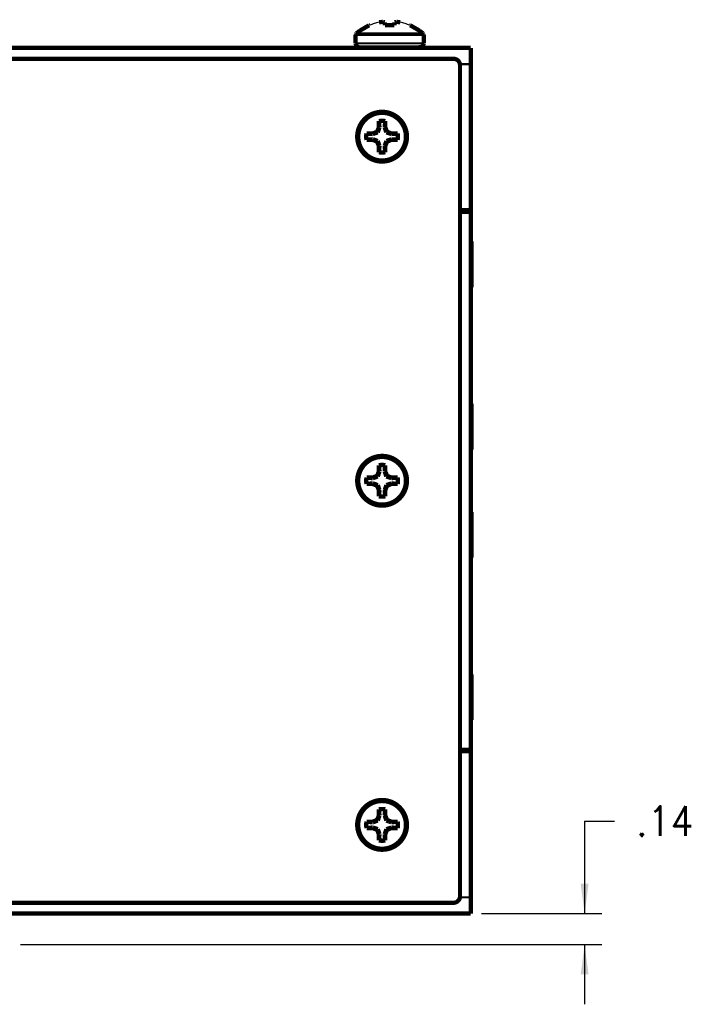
# Model space of a CAD drawing. Header units: millimetres. Extents: x 618 to 1482, y 17 to 575.
# Tile 94 of 96: x 1213 to 1292, y 270 to 386. Entities that reach past the tile are written whole.
import ezdxf

# ---------------------------------------------------------------- set-up
doc = ezdxf.new("R2010")
doc.units = ezdxf.units.MM
doc.layers.add('1', color=7, linetype='Continuous')
doc.styles.add('CONVERTER_11', font='txt.shx', dxfattribs={"width": 0.9})
doc.dimstyles.new('ME10_DIM_18', dxfattribs={"dimtxt": 3.5, "dimasz": 3.5, "dimexe": 2.03, "dimexo": 1.27, "dimgap": 2.54, "dimtad": 0, "dimtih": 1, "dimtoh": 1, "dimlfac": 0.03937007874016, "dimzin": 4, "dimdsep": 46, "dimtxsty": 'CONVERTER_11', "dimsah": 1, "dimcen": 0.09, "dimclrd": 140, "dimclre": 140, "dimclrt": 4, "dimadec": 0, "dimazin": 0, "dimtfac": 1, "dimtdec": 4, "dimtix": 1, "dimtofl": 0, "dimtmove": 1, "dimatfit": 0, "dimfxl": 1, "dimtolj": 1, "dimtzin": 0, "dimarcsym": 0})

# ---------------------------------------------------------------- blocks, each defined once
blk = doc.blocks.new('screw_m3x5_flthd-phil_3', base_point=(1252.470000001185, 288.0452312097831))
at = {"color": 7, "linetype": 'Continuous', "const_width": 0.5}
blk.add_lwpolyline([(1252.720000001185, 291.0952312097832, 1), (1258.320000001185, 291.0952312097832, 1)], format="xyb", close=True, dxfattribs=at)
for points in [[(1255.146666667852, 292.196374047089), (1254.93349619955, 291.6817350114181)], [(1255.215864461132, 292.1826097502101), (1255.122003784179, 291.903920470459)], [(1255.153045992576, 292.9055432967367), (1255.146666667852, 292.9241835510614)], [(1255.146666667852, 292.9241835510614), (1255.146666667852, 292.196374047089)], [(1255.215864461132, 292.1826097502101), (1255.146666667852, 292.196374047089)], [(1255.153045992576, 292.9055432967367), (1255.215864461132, 292.1826097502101)], [(1255.886954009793, 292.9055432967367), (1255.824135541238, 292.1826097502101)], [(1255.824135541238, 292.1826097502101), (1255.893333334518, 292.196374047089)], [(1255.824135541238, 292.1826097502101), (1255.918009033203, 291.903920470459)], [(1255.886954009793, 292.9055432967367), (1255.893333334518, 292.9241835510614)], [(1255.893333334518, 292.196374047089), (1255.893333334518, 292.9241835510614)], [(1256.106503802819, 291.6817350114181), (1255.893333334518, 292.196374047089)], [(1253.709687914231, 291.4621852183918), (1253.691047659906, 291.4685645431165)], [(1254.418857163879, 291.4685645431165), (1253.691047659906, 291.4685645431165)], [(1254.432621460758, 291.3993667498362), (1253.709687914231, 291.4621852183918)], [(1254.93349619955, 291.6817350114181), (1254.418857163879, 291.4685645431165)], [(1254.432621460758, 291.3993667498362), (1254.418857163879, 291.4685645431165)], [(1254.711313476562, 291.493233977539), (1254.432621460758, 291.3993667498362)], [(1255.014162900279, 291.6010683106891), (1254.711313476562, 291.493233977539)], [(1255.014162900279, 291.6010683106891), (1254.93349619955, 291.6817350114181)], [(1255.122003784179, 291.903920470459), (1255.014162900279, 291.6010683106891)], [(1255.918009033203, 291.903920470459), (1256.02583710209, 291.6010683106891)], [(1256.02583710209, 291.6010683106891), (1256.106503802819, 291.6817350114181)], [(1256.02583710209, 291.6010683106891), (1256.328684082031, 291.493233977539)], [(1256.62114283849, 291.4685645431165), (1256.106503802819, 291.6817350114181)], [(1256.328684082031, 291.493233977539), (1256.607378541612, 291.3993667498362)], [(1256.607378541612, 291.3993667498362), (1256.62114283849, 291.4685645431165)], [(1256.607378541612, 291.3993667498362), (1257.330312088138, 291.4621852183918)], [(1257.348952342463, 291.4685645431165), (1256.62114283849, 291.4685645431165)], [(1257.330312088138, 291.4621852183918), (1257.348952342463, 291.4685645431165)], [(1253.709687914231, 290.7282772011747), (1253.691047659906, 290.7218978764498)], [(1253.691047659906, 290.7218978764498), (1254.418857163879, 290.7218978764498)], [(1253.709687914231, 290.7282772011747), (1254.432621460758, 290.7910956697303)], [(1254.432621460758, 290.7910956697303), (1254.418857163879, 290.7218978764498)], [(1254.418857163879, 290.7218978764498), (1254.93349619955, 290.5087274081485)], [(1254.432621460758, 290.7910956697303), (1254.711313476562, 290.6972287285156)], [(1254.711313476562, 290.6972287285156), (1255.014162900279, 290.5893941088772)], [(1255.014162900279, 290.5893941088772), (1254.93349619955, 290.5087274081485)], [(1254.93349619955, 290.5087274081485), (1255.146666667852, 289.9940883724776)], [(1255.014162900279, 290.5893941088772), (1255.122003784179, 290.2865422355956)], [(1255.122003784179, 290.2865422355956), (1255.215864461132, 290.0078526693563)], [(1255.215864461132, 290.0078526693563), (1255.146666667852, 289.9940883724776)], [(1255.146666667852, 289.9940883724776), (1255.146666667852, 289.2662788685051)], [(1255.215864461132, 290.0078526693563), (1255.153045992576, 289.2849191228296)], [(1255.824135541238, 290.0078526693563), (1255.918009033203, 290.2865422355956)], [(1255.824135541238, 290.0078526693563), (1255.893333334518, 289.9940883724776)], [(1255.886954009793, 289.2849191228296), (1255.824135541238, 290.0078526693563)], [(1255.893333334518, 289.9940883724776), (1256.106503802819, 290.5087274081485)], [(1255.893333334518, 289.2662788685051), (1255.893333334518, 289.9940883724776)], [(1255.918009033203, 290.2865422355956), (1256.02583710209, 290.5893941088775)], [(1256.02583710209, 290.5893941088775), (1256.328684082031, 290.6972287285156)], [(1256.02583710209, 290.5893941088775), (1256.106503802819, 290.5087274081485)], [(1256.106503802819, 290.5087274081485), (1256.62114283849, 290.7218978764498)], [(1256.328684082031, 290.6972287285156), (1256.607378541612, 290.7910956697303)], [(1256.607378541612, 290.7910956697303), (1256.62114283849, 290.7218978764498)], [(1256.607378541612, 290.7910956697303), (1257.330312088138, 290.7282772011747)], [(1256.62114283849, 290.7218978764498), (1257.348952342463, 290.7218978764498)], [(1257.330312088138, 290.7282772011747), (1257.348952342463, 290.7218978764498)], [(1255.153045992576, 289.2849191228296), (1255.146666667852, 289.2662788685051)], [(1255.886954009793, 289.2849191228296), (1255.893333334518, 289.2662788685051)]]:
    blk.add_lwpolyline(points, dxfattribs=at)
for points in [[(1255.893333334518, 292.9241835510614, 0.10102051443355), (1255.146666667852, 292.9241835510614, 0.10102051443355)], [(1255.886954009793, 292.9055432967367, 0.10033080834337), (1255.153045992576, 292.9055432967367, 0.10033080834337)], [(1253.691047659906, 291.4685645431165, 0.10102051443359), (1253.691047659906, 290.7218978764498, 0.10102051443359)], [(1253.709687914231, 291.4621852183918, 0.10033080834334), (1253.709687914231, 290.7282772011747, 0.10033080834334)], [(1257.330312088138, 290.7282772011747, 0.1003308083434), (1257.330312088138, 291.4621852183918, 0.1003308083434)], [(1257.348952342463, 290.7218978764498, 0.10102051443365), (1257.348952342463, 291.4685645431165, 0.10102051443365)], [(1255.146666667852, 289.2662788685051, 0.10102051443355), (1255.893333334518, 289.2662788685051, 0.10102051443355)], [(1255.153045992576, 289.2849191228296, 0.10033080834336), (1255.886954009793, 289.2849191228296, 0.10033080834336)]]:
    blk.add_lwpolyline(points, format="xyb", dxfattribs=at)
blk = doc.blocks.new('screw_m3x5_flthd-phil_2', base_point=(1252.470000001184, 328.4312312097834))
at = {"color": 7, "linetype": 'Continuous', "const_width": 0.5}
blk.add_lwpolyline([(1252.720000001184, 331.4812312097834, 1), (1258.320000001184, 331.4812312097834, 1)], format="xyb", close=True, dxfattribs=at)
for points in [[(1255.146666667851, 332.5823740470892), (1254.933496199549, 332.0677350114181)], [(1255.21586446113, 332.5686097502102), (1255.122003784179, 332.2899187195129)], [(1255.153045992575, 333.2915432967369), (1255.146666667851, 333.3101835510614)], [(1255.146666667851, 333.3101835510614), (1255.146666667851, 332.5823740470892)], [(1255.21586446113, 332.5686097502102), (1255.146666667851, 332.5823740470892)], [(1255.153045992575, 333.2915432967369), (1255.21586446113, 332.5686097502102)], [(1255.886954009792, 333.2915432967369), (1255.824135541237, 332.5686097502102)], [(1255.824135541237, 332.5686097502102), (1255.893333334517, 332.5823740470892)], [(1255.824135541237, 332.5686097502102), (1255.918009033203, 332.2899211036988)], [(1255.886954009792, 333.2915432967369), (1255.893333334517, 333.3101835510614)], [(1255.893333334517, 332.5823740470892), (1255.893333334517, 333.3101835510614)], [(1256.106503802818, 332.0677350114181), (1255.893333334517, 332.5823740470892)], [(1253.70968791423, 331.8481852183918), (1253.691047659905, 331.8545645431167)], [(1254.418857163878, 331.8545645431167), (1253.691047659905, 331.8545645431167)], [(1254.432621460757, 331.7853667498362), (1253.70968791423, 331.8481852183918)], [(1254.933496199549, 332.0677350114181), (1254.418857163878, 331.8545645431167)], [(1254.432621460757, 331.7853667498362), (1254.418857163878, 331.8545645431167)], [(1254.711313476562, 331.8792327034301), (1254.432621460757, 331.7853667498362)], [(1255.014162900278, 331.9870683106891), (1254.711313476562, 331.8792327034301)], [(1255.014162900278, 331.9870683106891), (1254.933496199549, 332.0677350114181)], [(1255.122003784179, 332.2899187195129), (1255.014162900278, 331.9870683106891)], [(1255.918009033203, 332.2899211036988), (1256.025837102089, 331.9870683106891)], [(1256.025837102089, 331.9870683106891), (1256.106503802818, 332.0677350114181)], [(1256.025837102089, 331.9870683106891), (1256.328684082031, 331.8792334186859)], [(1256.621142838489, 331.8545645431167), (1256.106503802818, 332.0677350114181)], [(1256.328684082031, 331.8792334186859), (1256.60737854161, 331.7853667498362)], [(1256.60737854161, 331.7853667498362), (1256.621142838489, 331.8545645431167)], [(1256.60737854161, 331.7853667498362), (1257.330312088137, 331.8481852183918)], [(1257.348952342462, 331.8545645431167), (1256.621142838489, 331.8545645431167)], [(1257.330312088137, 331.8481852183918), (1257.348952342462, 331.8545645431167)], [(1253.70968791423, 331.114277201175), (1253.691047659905, 331.10789787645)], [(1253.691047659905, 331.10789787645), (1254.418857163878, 331.10789787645)], [(1253.70968791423, 331.114277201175), (1254.432621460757, 331.1770956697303)], [(1254.432621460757, 331.1770956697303), (1254.418857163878, 331.10789787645)], [(1254.418857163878, 331.10789787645), (1254.933496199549, 330.8947274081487)], [(1254.432621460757, 331.1770956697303), (1254.711313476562, 331.0832288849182)], [(1254.711313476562, 331.0832288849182), (1255.014162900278, 330.9753941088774)], [(1255.014162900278, 330.9753941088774), (1254.933496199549, 330.8947274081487)], [(1254.933496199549, 330.8947274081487), (1255.146666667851, 330.3800883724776)], [(1255.014162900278, 330.9753941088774), (1255.122003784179, 330.6725414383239)], [(1255.122003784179, 330.6725414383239), (1255.21586446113, 330.3938526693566)], [(1255.21586446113, 330.3938526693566), (1255.146666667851, 330.3800883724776)], [(1255.146666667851, 330.3800883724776), (1255.146666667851, 329.6522788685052)], [(1255.21586446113, 330.3938526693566), (1255.153045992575, 329.6709191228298)], [(1255.824135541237, 330.3938526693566), (1255.918009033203, 330.6725435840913)], [(1255.824135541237, 330.3938526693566), (1255.893333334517, 330.3800883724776)], [(1255.886954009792, 329.6709191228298), (1255.824135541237, 330.3938526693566)], [(1255.893333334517, 330.3800883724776), (1256.106503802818, 330.8947274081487)], [(1255.893333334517, 329.6522788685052), (1255.893333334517, 330.3800883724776)], [(1255.918009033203, 330.6725435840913), (1256.025837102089, 330.9753941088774)], [(1256.025837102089, 330.9753941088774), (1256.328684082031, 331.083229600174)], [(1256.025837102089, 330.9753941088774), (1256.106503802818, 330.8947274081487)], [(1256.106503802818, 330.8947274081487), (1256.621142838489, 331.10789787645)], [(1256.328684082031, 331.083229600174), (1256.60737854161, 331.1770956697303)], [(1256.60737854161, 331.1770956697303), (1256.621142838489, 331.10789787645)], [(1256.60737854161, 331.1770956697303), (1257.330312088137, 331.114277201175)], [(1256.621142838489, 331.10789787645), (1257.348952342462, 331.10789787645)], [(1257.330312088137, 331.114277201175), (1257.348952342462, 331.10789787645)], [(1255.153045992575, 329.6709191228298), (1255.146666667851, 329.6522788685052)], [(1255.886954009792, 329.6709191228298), (1255.893333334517, 329.6522788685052)]]:
    blk.add_lwpolyline(points, dxfattribs=at)
for points in [[(1255.893333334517, 333.3101835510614, 0.10102051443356), (1255.146666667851, 333.3101835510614, 0.10102051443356)], [(1255.886954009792, 333.2915432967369, 0.10033080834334), (1255.153045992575, 333.2915432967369, 0.10033080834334)], [(1253.691047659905, 331.8545645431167, 0.1010205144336), (1253.691047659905, 331.10789787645, 0.1010205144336)], [(1253.70968791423, 331.8481852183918, 0.1003308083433), (1253.70968791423, 331.114277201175, 0.1003308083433)], [(1257.330312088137, 331.114277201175, 0.10033080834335), (1257.330312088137, 331.8481852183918, 0.10033080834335)], [(1257.348952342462, 331.10789787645, 0.10102051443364), (1257.348952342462, 331.8545645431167, 0.10102051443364)], [(1255.146666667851, 329.6522788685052, 0.10102051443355), (1255.893333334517, 329.6522788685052, 0.10102051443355)], [(1255.153045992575, 329.6709191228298, 0.10033080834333), (1255.886954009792, 329.6709191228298, 0.10033080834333)]]:
    blk.add_lwpolyline(points, format="xyb", dxfattribs=at)
blk = doc.blocks.new('screw_m3x5_flthd-phil_1', base_point=(1252.470000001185, 368.8172312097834))
at = {"color": 7, "linetype": 'Continuous', "const_width": 0.5}
blk.add_lwpolyline([(1252.720000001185, 371.8672312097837, 1), (1258.320000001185, 371.8672312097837, 1)], format="xyb", close=True, dxfattribs=at)
for points in [[(1255.893333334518, 373.6961835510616, 0.10102051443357), (1255.146666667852, 373.6961835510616, 0.10102051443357)], [(1255.886954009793, 373.6775432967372, 0.10033080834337), (1255.153045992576, 373.6775432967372, 0.10033080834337)], [(1253.691047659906, 372.2405645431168, 0.10102051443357), (1253.691047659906, 371.4938978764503, 0.10102051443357)], [(1253.709687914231, 372.2341852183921, 0.10033080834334), (1253.709687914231, 371.500277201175, 0.10033080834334)], [(1257.330312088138, 371.500277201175, 0.1003308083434), (1257.330312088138, 372.2341852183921, 0.1003308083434)], [(1257.348952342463, 371.4938978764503, 0.10102051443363), (1257.348952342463, 372.2405645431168, 0.10102051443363)], [(1255.146666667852, 370.0382788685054, 0.10102051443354), (1255.893333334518, 370.0382788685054, 0.10102051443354)], [(1255.153045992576, 370.0569191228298, 0.10033080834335), (1255.886954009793, 370.0569191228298, 0.10033080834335)]]:
    blk.add_lwpolyline(points, format="xyb", dxfattribs=at)
for points in [[(1255.153045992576, 373.6775432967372), (1255.146666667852, 373.6961835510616)], [(1255.146666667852, 373.6961835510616), (1255.146666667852, 372.9683740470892)], [(1255.153045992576, 373.6775432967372), (1255.215864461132, 372.9546097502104)], [(1255.886954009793, 373.6775432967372), (1255.824135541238, 372.9546097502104)], [(1255.886954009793, 373.6775432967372), (1255.893333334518, 373.6961835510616)], [(1255.893333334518, 372.9683740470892), (1255.893333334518, 373.6961835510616)], [(1253.709687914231, 372.2341852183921), (1253.691047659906, 372.2405645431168)], [(1254.418857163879, 372.2405645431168), (1253.691047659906, 372.2405645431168)], [(1254.432621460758, 372.1713667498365), (1253.709687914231, 372.2341852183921)], [(1254.93349619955, 372.4537350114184), (1254.418857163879, 372.2405645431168)], [(1254.432621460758, 372.1713667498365), (1254.418857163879, 372.2405645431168)], [(1254.711313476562, 372.2652333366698), (1254.432621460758, 372.1713667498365)], [(1255.014162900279, 372.3730683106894), (1254.711313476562, 372.2652333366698)], [(1255.146666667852, 372.9683740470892), (1254.93349619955, 372.4537350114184)], [(1255.014162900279, 372.3730683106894), (1254.93349619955, 372.4537350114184)], [(1255.122003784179, 372.6759198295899), (1255.014162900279, 372.3730683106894)], [(1255.215864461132, 372.9546097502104), (1255.122003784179, 372.6759198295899)], [(1255.215864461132, 372.9546097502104), (1255.146666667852, 372.9683740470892)], [(1255.824135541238, 372.9546097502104), (1255.893333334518, 372.9683740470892)], [(1255.824135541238, 372.9546097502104), (1255.918009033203, 372.6759198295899)], [(1256.106503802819, 372.4537350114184), (1255.893333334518, 372.9683740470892)], [(1255.918009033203, 372.6759198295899), (1256.02583710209, 372.3730683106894)], [(1256.02583710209, 372.3730683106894), (1256.106503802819, 372.4537350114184)], [(1256.02583710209, 372.3730683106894), (1256.328684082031, 372.2652333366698)], [(1256.62114283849, 372.2405645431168), (1256.106503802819, 372.4537350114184)], [(1256.328684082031, 372.2652333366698), (1256.607378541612, 372.1713667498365)], [(1256.607378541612, 372.1713667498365), (1256.62114283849, 372.2405645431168)], [(1256.607378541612, 372.1713667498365), (1257.330312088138, 372.2341852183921)], [(1257.348952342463, 372.2405645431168), (1256.62114283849, 372.2405645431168)], [(1257.330312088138, 372.2341852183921), (1257.348952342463, 372.2405645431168)], [(1253.709687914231, 371.500277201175), (1253.691047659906, 371.4938978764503)], [(1253.691047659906, 371.4938978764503), (1254.418857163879, 371.4938978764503)], [(1253.709687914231, 371.500277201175), (1254.432621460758, 371.5630956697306)], [(1254.432621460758, 371.5630956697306), (1254.418857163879, 371.4938978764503)], [(1254.418857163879, 371.4938978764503), (1254.93349619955, 371.2807274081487)], [(1254.432621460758, 371.5630956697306), (1254.711313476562, 371.4692280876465)], [(1254.711313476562, 371.4692280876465), (1255.014162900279, 371.3613941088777)], [(1255.014162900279, 371.3613941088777), (1254.93349619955, 371.2807274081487)], [(1254.93349619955, 371.2807274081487), (1255.146666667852, 370.7660883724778)], [(1255.014162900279, 371.3613941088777), (1255.122003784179, 371.0585415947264)], [(1255.122003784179, 371.0585415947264), (1255.215864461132, 370.7798526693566)], [(1255.215864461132, 370.7798526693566), (1255.146666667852, 370.7660883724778)], [(1255.146666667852, 370.7660883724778), (1255.146666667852, 370.0382788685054)], [(1255.215864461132, 370.7798526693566), (1255.153045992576, 370.0569191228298)], [(1255.824135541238, 370.7798526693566), (1255.918009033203, 371.0585454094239)], [(1255.824135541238, 370.7798526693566), (1255.893333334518, 370.7660883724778)], [(1255.886954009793, 370.0569191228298), (1255.824135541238, 370.7798526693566)], [(1255.893333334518, 370.7660883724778), (1256.106503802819, 371.2807274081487)], [(1255.893333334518, 370.0382788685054), (1255.893333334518, 370.7660883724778)], [(1255.918009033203, 371.0585454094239), (1256.02583710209, 371.3613941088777)], [(1256.02583710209, 371.3613941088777), (1256.328684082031, 371.4692280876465)], [(1256.02583710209, 371.3613941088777), (1256.106503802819, 371.2807274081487)], [(1256.106503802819, 371.2807274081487), (1256.62114283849, 371.4938978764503)], [(1256.328684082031, 371.4692280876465), (1256.607378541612, 371.5630956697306)], [(1256.607378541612, 371.5630956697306), (1256.62114283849, 371.4938978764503)], [(1256.607378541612, 371.5630956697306), (1257.330312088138, 371.500277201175)], [(1256.62114283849, 371.4938978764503), (1257.348952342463, 371.4938978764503)], [(1257.330312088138, 371.500277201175), (1257.348952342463, 371.4938978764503)], [(1255.153045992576, 370.0569191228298), (1255.146666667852, 370.0382788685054)], [(1255.886954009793, 370.0569191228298), (1255.893333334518, 370.0382788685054)]]:
    blk.add_lwpolyline(points, dxfattribs=at)
blk = doc.blocks.new('screw_m4x6_pnhd-phil_ss__68', base_point=(1252.159000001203, 382.1012312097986))
at = {"color": 7, "linetype": 'Continuous', "const_width": 0.5}
for points in [[(1252.919733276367, 384.3175023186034), (1253.999124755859, 384.9400761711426)], [(1253.999124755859, 384.9400761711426), (1254.06397667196, 384.9400743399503)], [(1254.06397667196, 384.9400743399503), (1253.999124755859, 384.9400761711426)], [(1255.161821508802, 385.2890996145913), (1255.625603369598, 385.3469321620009)], [(1255.625603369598, 385.3469321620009), (1255.161821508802, 385.2890996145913)], [(1255.625603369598, 385.3469321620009), (1255.823184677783, 385.2890996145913)], [(1255.823184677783, 385.2890996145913), (1255.625603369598, 385.3469321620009)], [(1255.853720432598, 384.9400743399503), (1255.823184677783, 385.2890996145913)], [(1256.964279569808, 384.9400743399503), (1255.853720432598, 384.9400743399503)], [(1255.853720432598, 384.9400743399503), (1256.964279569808, 384.9400743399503)], [(1256.994815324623, 385.2890996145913), (1256.964279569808, 384.9400743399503)], [(1257.192396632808, 385.3469321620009), (1256.994815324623, 385.2890996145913)], [(1256.994815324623, 385.2890996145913), (1257.192396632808, 385.3469321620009)], [(1257.192396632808, 385.3469321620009), (1257.656178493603, 385.2890996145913)], [(1257.656178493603, 385.2890996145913), (1257.192396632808, 385.3469321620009)], [(1258.818872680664, 384.9400761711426), (1258.754023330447, 384.9400743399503)], [(1258.754023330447, 384.9400743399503), (1258.818872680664, 384.9400761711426)], [(1258.818872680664, 384.9400761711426), (1259.898264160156, 384.3175023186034)], [(1252.424082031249, 383.8749516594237), (1252.409000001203, 383.7894464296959)], [(1252.409000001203, 383.7894464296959), (1252.409000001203, 382.8162312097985)], [(1252.494135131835, 383.9773762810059), (1252.424082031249, 383.8749516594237)], [(1252.494135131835, 383.9773762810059), (1252.919733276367, 384.3175023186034)], [(1259.898264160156, 384.3175023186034), (1260.323870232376, 383.9773767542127)], [(1260.323870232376, 383.9773767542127), (1260.393930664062, 383.8749516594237)], [(1260.393930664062, 383.8749516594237), (1260.409006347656, 383.7894452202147)], [(1260.409006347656, 382.8162320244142), (1260.409006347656, 383.7894452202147)], [(1252.409000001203, 382.8162312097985), (1252.497812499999, 382.5429127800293)], [(1252.497812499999, 382.5429127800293), (1252.730310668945, 382.3739903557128)], [(1252.730310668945, 382.3739903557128), (1252.874000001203, 382.3512312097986)], [(1259.730814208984, 382.3512318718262), (1252.874000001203, 382.3512312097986)], [(1260.087686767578, 382.3739903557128), (1259.730814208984, 382.3512318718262)], [(1260.320200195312, 382.5429127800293), (1260.087686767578, 382.3739903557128)], [(1260.409006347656, 382.8162320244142), (1260.320200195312, 382.5429127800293)]]:
    blk.add_lwpolyline(points, dxfattribs=at)
at = {"color": 124, "linetype": 'Continuous', "const_width": 0.25}
for points in [[(1260.409006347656, 383.7894452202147), (1252.409000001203, 383.7894464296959)], [(1258.24341796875, 383.9773762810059), (1252.494135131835, 383.9773762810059)], [(1260.323870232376, 383.9773767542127), (1258.24341796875, 383.9773762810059)], [(1260.409006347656, 382.8162320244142), (1252.409000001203, 382.8162312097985)]]:
    blk.add_lwpolyline(points, dxfattribs=at)
at = {"color": 7, "linetype": 'Continuous'}
for points, knots in [([(1255.161821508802, 385.2890996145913), (1254.974595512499, 385.2442348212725), (1254.600183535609, 385.1545148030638), (1254.24269955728, 385.0115494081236), (1254.06397667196, 384.9400743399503)], [0, 0, 0, 0, 0.576733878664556, 1.153344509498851, 1.153344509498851, 1.153344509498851, 1.153344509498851]), ([(1255.161821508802, 385.2890996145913), (1254.974595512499, 385.2442348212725), (1254.600183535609, 385.1545148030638), (1254.24269955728, 385.0115494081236), (1254.06397667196, 384.9400743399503)], [0, 0, 0, 0, 0.576733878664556, 1.153344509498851, 1.153344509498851, 1.153344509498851, 1.153344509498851]), ([(1258.754023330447, 384.9400743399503), (1258.575300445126, 385.0115494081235), (1258.217816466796, 385.1545148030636), (1257.843404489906, 385.2442348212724), (1257.656178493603, 385.2890996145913)], [0, 0, 0, 0, 0.5766106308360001, 1.153344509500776, 1.153344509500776, 1.153344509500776, 1.153344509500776]), ([(1258.754023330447, 384.9400743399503), (1258.575300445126, 385.0115494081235), (1258.217816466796, 385.1545148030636), (1257.843404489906, 385.2442348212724), (1257.656178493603, 385.2890996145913)], [0, 0, 0, 0, 0.5766106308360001, 1.153344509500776, 1.153344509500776, 1.153344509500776, 1.153344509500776])]:
    blk.add_open_spline(points, degree=3, knots=knots, dxfattribs=at)
blk = doc.blocks.new('Cover_Chassis_Octoclock_Ettus__95', base_point=(829.566000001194, 281.7012312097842))
at = {"color": 7, "linetype": 'Continuous', "const_width": 0.5}
for points in [[(830.5780000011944, 381.0112312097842), (1263.902000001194, 381.0112312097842)], [(1264.664000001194, 380.2492312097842), (1264.664000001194, 282.7132312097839)], [(1263.902000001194, 281.9512312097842), (830.5780000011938, 281.9512312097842)]]:
    blk.add_lwpolyline(points, dxfattribs=at)
for points in [[(1264.664000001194, 380.2492312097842, 0.4142135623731), (1263.902000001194, 381.0112312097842, 0.4142135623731)], [(1263.902000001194, 281.9512312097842, 0.4142135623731), (1264.664000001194, 282.7132312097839, 0.4142135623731)]]:
    blk.add_lwpolyline(points, format="xyb", dxfattribs=at)
for points in [[(1252.599000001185, 371.8672312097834, 1), (1258.441000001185, 371.8672312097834, 1)], [(1252.599000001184, 331.4812312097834, 1), (1258.441000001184, 331.4812312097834, 1)], [(1252.599000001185, 291.0952312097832, 1), (1258.441000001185, 291.0952312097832, 1)]]:
    blk.add_lwpolyline(points, format="xyb", close=True, dxfattribs=at)
blk = doc.blocks.new('CLS-M4-1_4__98', base_point=(1265.684000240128, 353.9412282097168))
at = {"color": 7, "linetype": 'Continuous', "const_width": 0.5}
for points in [[(1265.934000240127, 359.5712273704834), (1266.004000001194, 359.5712276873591)], [(1266.004007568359, 356.8812268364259), (1266.004000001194, 359.5712276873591)], [(1266.004007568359, 354.1912282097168), (1266.004007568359, 356.8812268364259)], [(1266.004007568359, 354.1912282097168), (1265.934000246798, 354.1912282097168)]]:
    blk.add_lwpolyline(points, dxfattribs=at)
blk = doc.blocks.new('CLS-M4-1_3__99', base_point=(1265.684000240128, 334.8912275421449))
at = {"color": 7, "linetype": 'Continuous', "const_width": 0.5}
for points in [[(1265.934000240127, 340.5212281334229), (1266.004000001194, 340.521227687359)], [(1266.004007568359, 337.8312275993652), (1266.004000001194, 340.521227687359)], [(1266.004007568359, 335.1412275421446), (1266.004007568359, 337.8312275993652)], [(1266.004007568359, 335.1412275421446), (1265.934000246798, 335.1412275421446)]]:
    blk.add_lwpolyline(points, dxfattribs=at)
blk = doc.blocks.new('CLS-M4-1_2__100', base_point=(1253.46900390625, 382.0312283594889))
at = {"color": 7, "linetype": 'Continuous', "const_width": 0.5}
for points in [[(1253.719003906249, 382.2812283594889), (1253.719003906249, 382.3512318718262)], [(1259.098993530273, 382.3512318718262), (1259.098993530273, 382.2812283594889)]]:
    blk.add_lwpolyline(points, dxfattribs=at)
blk = doc.blocks.new('CLS-M4-1_1__103', base_point=(1265.684000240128, 303.1412308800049))
at = {"color": 7, "linetype": 'Continuous', "const_width": 0.5}
for points in [[(1265.934000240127, 308.7712319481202), (1266.004000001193, 308.7712312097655)], [(1266.004007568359, 306.0812314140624), (1266.004000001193, 308.7712312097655)], [(1266.004007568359, 303.3912308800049), (1266.004007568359, 306.0812314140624)], [(1266.004007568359, 303.3912308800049), (1265.934000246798, 303.3912308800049)]]:
    blk.add_lwpolyline(points, dxfattribs=at)
blk = doc.blocks.new('CLS-M4-1__104', base_point=(1265.684000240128, 322.1912310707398))
at = {"color": 7, "linetype": 'Continuous', "const_width": 0.5}
for points in [[(1266.004000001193, 327.8212312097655), (1265.934000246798, 327.8212312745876)], [(1266.004007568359, 325.1312311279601), (1266.004000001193, 327.8212312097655)], [(1266.004007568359, 322.4412310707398), (1266.004007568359, 325.1312311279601)], [(1265.934000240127, 322.4412310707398), (1266.004007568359, 322.4412310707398)]]:
    blk.add_lwpolyline(points, dxfattribs=at)
blk = doc.blocks.new('Chassis_Octoclock_Ettus__105', base_point=(828.2960000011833, 280.4312312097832))
at = {"color": 7, "linetype": 'Continuous', "const_width": 0.5}
for points in [[(828.5460000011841, 382.2812312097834), (1265.934000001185, 382.2812312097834)], [(1265.934000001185, 380.3812312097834), (1265.934000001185, 382.2812312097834)], [(1265.934000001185, 380.3812312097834), (1265.934000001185, 363.2312312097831)], [(1264.663994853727, 363.2312312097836), (1265.934000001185, 363.2312312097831)], [(1264.663995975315, 363.0516217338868), (1264.745752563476, 363.0516217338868)], [(1264.745752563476, 363.0516217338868), (1265.934000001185, 363.0516260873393)], [(1265.034000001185, 363.231237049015), (1265.034000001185, 363.0516260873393)], [(1265.934000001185, 363.0516260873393), (1265.934000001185, 363.2312312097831)], [(1265.934000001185, 299.9108363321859), (1265.934000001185, 363.0516260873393)], [(1265.934000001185, 299.7312312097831), (1264.663994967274, 299.7312312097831)], [(1264.663995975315, 299.9108365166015), (1264.745752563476, 299.9108365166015)], [(1264.745752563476, 299.9108365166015), (1265.934000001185, 299.9108363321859)], [(1265.034000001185, 299.9108363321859), (1265.034000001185, 299.7312308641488)], [(1265.934000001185, 299.7312312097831), (1265.934000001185, 299.9108363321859)], [(1265.934000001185, 299.7312312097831), (1265.934000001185, 282.5812312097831)], [(1265.934000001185, 282.5812312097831), (1265.934000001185, 280.6812312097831)], [(1265.934000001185, 280.6812312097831), (828.5460000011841, 280.6812312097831)]]:
    blk.add_lwpolyline(points, dxfattribs=at)
at = {"color": 124, "linetype": 'Continuous', "const_width": 0.25}
for points in [[(1264.637729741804, 380.3812312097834), (1265.934000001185, 380.3812312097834)], [(1264.637729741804, 282.5812312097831), (1265.934000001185, 282.5812312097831)]]:
    blk.add_lwpolyline(points, dxfattribs=at)
blk = doc.blocks.new('Assy_Chassis_Octoclock_Ettus__106', base_point=(828.2259924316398, 280.4312312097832))
for name, p in [('Chassis_Octoclock_Ettus__105', (828.2960000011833, 280.4312312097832)), ('CLS-M4-1_2__100', (1253.46900390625, 382.0312283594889)), ('CLS-M4-1_4__98', (1265.684000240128, 353.9412282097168)), ('CLS-M4-1_3__99', (1265.684000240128, 334.8912275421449)), ('CLS-M4-1__104', (1265.684000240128, 322.1912310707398)), ('CLS-M4-1_1__103', (1265.684000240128, 303.1412308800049))]:
    blk.add_blockref(name, p)
blk = doc.blocks.new('Assy_Octoclock_Ettus__107', base_point=(828.2259924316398, 270.7186329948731))
for name, p in [('screw_m4x6_pnhd-phil_ss__68', (1252.159000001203, 382.1012312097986)), ('Assy_Chassis_Octoclock_Ettus__106', (828.2259924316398, 280.4312312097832)), ('Cover_Chassis_Octoclock_Ettus__95', (829.566000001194, 281.7012312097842)), ('screw_m3x5_flthd-phil_1', (1252.470000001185, 368.8172312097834)), ('screw_m3x5_flthd-phil_2', (1252.470000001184, 328.4312312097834)), ('screw_m3x5_flthd-phil_3', (1252.470000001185, 288.0452312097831))]:
    blk.add_blockref(name, p)
blk = doc.blocks.new('*D250')
at = {"layer": '1', "color": 140, "linetype": 'Continuous'}
for p, q in [((1279.288268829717, 291.5409665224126), (1279.288268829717, 280.6812312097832)), ((1279.288268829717, 291.5409665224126), (1282.788268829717, 291.5409665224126)), ((1267.204000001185, 280.6812312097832), (1281.318268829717, 280.6812312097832)), ((1213.076604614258, 277.0364239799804), (1281.318268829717, 277.0364239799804)), ((1279.288268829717, 277.0364239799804), (1279.288268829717, 270.0364239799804))]:
    blk.add_line(p, q, dxfattribs=at)
at = {"layer": '1', "color": 140}
for points in [[(1278.827485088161, 284.1812312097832), (1279.749052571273, 284.1812312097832), (1279.288268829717, 280.6812312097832)], [(1279.749052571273, 273.5364239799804), (1278.827485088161, 273.5364239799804), (1279.288268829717, 277.0364239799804)]]:
    blk.add_solid(points, dxfattribs=at)
at = {"layer": '1', "color": 4, "insert": (1285.328268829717, 289.7909665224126), "char_height": 3.5, "attachment_point": 7, "rotation": 0.00013888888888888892, "line_spacing_factor": 0.60024009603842, "style": 'CONVERTER_11'}
blk.add_mtext('.14', dxfattribs=at)
blk = doc.blocks.new('TOP1', base_point=(1047.239999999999, 328.2280820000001))
blk.add_blockref('Assy_Octoclock_Ettus__107', (828.2259924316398, 270.7186329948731))
at = {"layer": '1'}
dim = blk.add_linear_dim(base=(1279.288268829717, 280.6812312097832), p1=(1211.806604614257, 277.0364239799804), p2=(1265.934000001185, 280.6812312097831), angle=90, dimstyle='ME10_DIM_18', dxfattribs=at)
dim.commit()
dim.dimension.update_dxf_attribs({"geometry": '*D250', "text_midpoint": (1287.997018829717, 291.5409665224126), "dimtype": 160, "text_rotation": 0.00013888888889})

msp = doc.modelspace()

# ---------------------------------------------------------------- block references
msp.add_blockref('TOP1', (1047.239999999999, 328.2280820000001))

doc.saveas('drawing.dxf')
